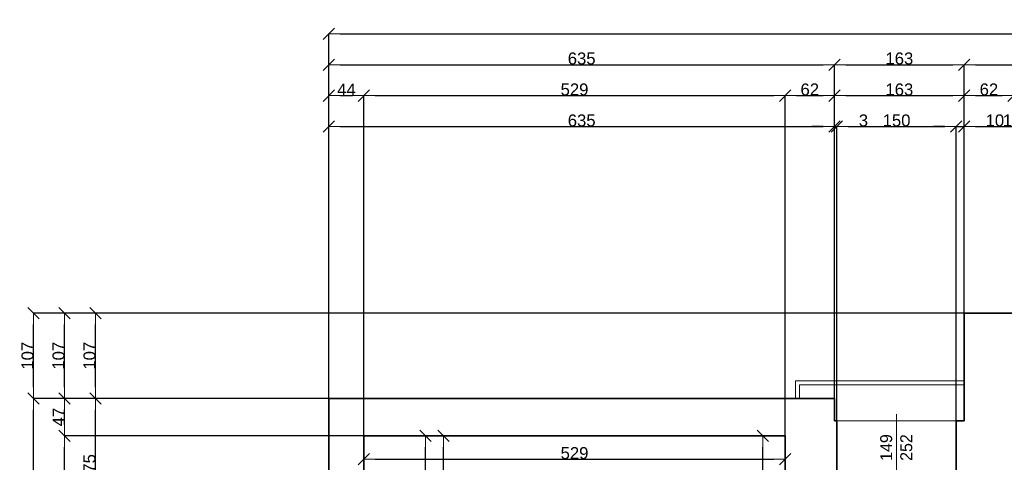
# Model space of a CAD drawing. Header units: metres. Extents: x 7506757 to 756746378, y 5735207 to 582114514.
# Tile 236 of 256: x 7678791 to 7691158, y 5905113 to 5910670. Entities that reach past the tile are written whole.
import ezdxf

# ---------------------------------------------------------------- set-up
doc = ezdxf.new("R2010")
doc.units = ezdxf.units.M
doc.header["$MEASUREMENT"] = 0
doc.header["$PDMODE"] = 2
doc.layers.get('0').update_dxf_attribs({"color": 250, "linetype": 'CONTINUOUS', "lineweight": 100, "plot": 0})
doc.layers.get('Defpoints').update_dxf_attribs({"linetype": 'CONTINUOUS'})
for name, color, linetype, lineweight in [('ELEKTRYKA141', 7, 'CONTINUOUS', 0), ('M_OCIANA6', 5, 'CONTINUOUS', 35), ('M_OPISY141', 7, 'CONTINUOUS', 0), ('opis1', 7, 'CONTINUOUS', 13)]:
    doc.layers.add(name, color=color, linetype=linetype, lineweight=lineweight)
doc.layers.add('PWYMIAR', color=7, linetype='CONTINUOUS')
doc.styles.add('GENERATED_STYLE_1', font='arial.ttf')
doc.styles.add('GENERATED_STYLE_2', font='txt')
doc.dimstyles.new('GENERATED_STYLE__1', dxfattribs={"dimtxt": 150, "dimasz": 142.5, "dimexe": 0.18, "dimexo": 0, "dimgap": 0.09, "dimtad": 1, "dimdec": 0, "dimlfac": 0.1, "dimzin": 0, "dimdsep": 46, "dimtxsty": 'GENERATED_STYLE_1', "dimblk": 'ARROWHEAD_6', "dimblk1": 'ARROWHEAD_6', "dimblk2": 'ARROWHEAD_6', "dimcen": 0.09, "dimclrd": 251, "dimclre": 251, "dimclrt": 7, "dimazin": 0, "dimtfac": 1, "dimtdec": 4, "dimtmove": 0, "dimatfit": 3, "dimfxl": 0, "dimtolj": 1, "dimtzin": 0, "dimarcsym": 0})
doc.dimstyles.new('GENERATED_STYLE__2', dxfattribs={"dimtxt": 150, "dimasz": 142.5, "dimexe": 0.18, "dimexo": 0, "dimgap": 0.09, "dimtad": 1, "dimtih": 1, "dimtoh": 1, "dimdec": 0, "dimlfac": 0.1, "dimzin": 0, "dimdsep": 46, "dimtxsty": 'GENERATED_STYLE_1', "dimblk": 'ARROWHEAD_6', "dimblk1": 'ARROWHEAD_6', "dimblk2": 'ARROWHEAD_6', "dimcen": 0.09, "dimclrd": 251, "dimclre": 251, "dimclrt": 7, "dimazin": 0, "dimtfac": 1, "dimtdec": 4, "dimtmove": 0, "dimatfit": 3, "dimfxl": 0, "dimtolj": 1, "dimtzin": 0, "dimarcsym": 0})
doc.dimstyles.new('GENERATED_STYLE__3', dxfattribs={"dimtxt": 150, "dimasz": 142.5, "dimexe": 0.18, "dimexo": 0, "dimgap": 0.09, "dimtad": 1, "dimdec": 0, "dimlfac": 0.1, "dimzin": 0, "dimdsep": 46, "dimtxsty": 'GENERATED_STYLE_1', "dimblk": 'ARROWHEAD_6', "dimblk1": 'ARROWHEAD_6', "dimblk2": 'ARROWHEAD_6', "dimcen": 0.09, "dimclrd": 251, "dimclre": 251, "dimclrt": 7, "dimazin": 0, "dimtfac": 1, "dimtdec": 4, "dimtmove": 2, "dimatfit": 3, "dimfxl": 0, "dimtolj": 1, "dimtzin": 0, "dimarcsym": 0})

# ---------------------------------------------------------------- blocks, each defined once
blk = doc.blocks.new('ARROWHEAD_6')
at = {"color": 0, "linetype": 'Continuous', "lineweight": 0}
for p, q in [((0, 0), (-1, 0)), ((-0.5, -0.5), (0.5, 0.5))]:
    blk.add_line(p, q, dxfattribs=at)
blk = doc.blocks.new('*D6461')
at = {"layer": 'Defpoints', "color": 0, "linetype": 'Continuous', "transparency": 16777216}
for p in [(7683115, 5905446), (7683887, 5905446), (7683115, 5904216)]:
    blk.add_point(p, dxfattribs=at)
at = {"layer": 'PWYMIAR', "color": 251, "linetype": 'Continuous', "lineweight": -2, "transparency": 16777216}
for p, q in [((7683115, 5905446), (7683887, 5905446)), ((7683887, 5904358), (7683887, 5905303)), ((7683115, 5904216), (7683887, 5904216))]:
    blk.add_line(p, q, dxfattribs=at)
at = {"layer": 'PWYMIAR', "color": 251, "linetype": 'Continuous', "lineweight": -2, "transparency": 16777216, "xscale": 142.5, "yscale": 142.5, "zscale": 142.5}
for p, rotation in [((7683887, 5905446), 90), ((7683887, 5904216), 270)]:
    blk.add_blockref('ARROWHEAD_6', p, dxfattribs=dict(at, rotation=rotation))
at = {"layer": 'PWYMIAR', "color": 7, "linetype": 'Continuous', "lineweight": 13, "transparency": 16777216, "insert": (7683810, 5904831), "char_height": 150, "attachment_point": 5, "rotation": 90, "style": 'GENERATED_STYLE_1'}
blk.add_mtext('\\A1;123', dxfattribs=at)
blk = doc.blocks.new('*D6475')
at = {"layer": 'Defpoints', "color": 0, "linetype": 'Continuous', "transparency": 16777216}
for p in [(7683115, 5905446), (7684115, 5905446), (7683115, 5902336)]:
    blk.add_point(p, dxfattribs=at)
at = {"layer": 'PWYMIAR', "color": 251, "linetype": 'Continuous', "lineweight": -2, "transparency": 16777216}
for p, q in [((7683115, 5905446), (7684115, 5905446)), ((7684115, 5902478), (7684115, 5905303)), ((7683115, 5902336), (7684115, 5902336))]:
    blk.add_line(p, q, dxfattribs=at)
at = {"layer": 'PWYMIAR', "color": 251, "linetype": 'Continuous', "lineweight": -2, "transparency": 16777216, "xscale": 142.5, "yscale": 142.5, "zscale": 142.5}
for p, rotation in [((7684115, 5905446), 90), ((7684115, 5902336), 270)]:
    blk.add_blockref('ARROWHEAD_6', p, dxfattribs=dict(at, rotation=rotation))
at = {"layer": 'PWYMIAR', "color": 7, "linetype": 'Continuous', "lineweight": 13, "transparency": 16777216, "insert": (7684039, 5903891), "char_height": 150, "attachment_point": 5, "rotation": 90, "style": 'GENERATED_STYLE_1'}
blk.add_mtext('\\A1;311', dxfattribs=at)
blk = doc.blocks.new('*D6495')
at = {"layer": 'Defpoints', "color": 0, "linetype": 'Continuous', "transparency": 16777216}
for p in [(7688127, 5905446), (7688405, 5905446), (7688405, 5902336)]:
    blk.add_point(p, dxfattribs=at)
at = {"layer": 'PWYMIAR', "color": 251, "linetype": 'Continuous', "lineweight": -2, "transparency": 16777216}
for p, q in [((7688405, 5905446), (7688127, 5905446)), ((7688127, 5902478), (7688127, 5905303)), ((7688405, 5902336), (7688127, 5902336))]:
    blk.add_line(p, q, dxfattribs=at)
at = {"layer": 'PWYMIAR', "color": 251, "linetype": 'Continuous', "lineweight": -2, "transparency": 16777216, "xscale": 142.5, "yscale": 142.5, "zscale": 142.5}
for p, rotation in [((7688127, 5905446), 90), ((7688127, 5902336), 270)]:
    blk.add_blockref('ARROWHEAD_6', p, dxfattribs=dict(at, rotation=rotation))
at = {"layer": 'PWYMIAR', "color": 7, "linetype": 'Continuous', "lineweight": 13, "transparency": 16777216, "insert": (7688051, 5903891), "char_height": 150, "attachment_point": 5, "rotation": 90, "style": 'GENERATED_STYLE_1'}
blk.add_mtext('\\A1;311', dxfattribs=at)
blk = doc.blocks.new('*D6513')
at = {"layer": 'Defpoints', "color": 0, "linetype": 'Continuous', "transparency": 16777216}
for p in [(7683115, 5905446), (7688405, 5905446), (7688405, 5905152)]:
    blk.add_point(p, dxfattribs=at)
at = {"layer": 'PWYMIAR', "color": 251, "linetype": 'Continuous', "lineweight": -2, "transparency": 16777216}
for p, q in [((7683115, 5905446), (7683115, 5905151)), ((7688405, 5905446), (7688405, 5905151)), ((7683257, 5905152), (7688262, 5905152))]:
    blk.add_line(p, q, dxfattribs=at)
at = {"layer": 'PWYMIAR', "color": 251, "linetype": 'Continuous', "lineweight": -2, "transparency": 16777216, "xscale": 142.5, "yscale": 142.5, "zscale": 142.5, "rotation": 180}
blk.add_blockref('ARROWHEAD_6', (7683115, 5905152), dxfattribs=at)
at = {"layer": 'PWYMIAR', "color": 251, "linetype": 'Continuous', "lineweight": -2, "transparency": 16777216, "xscale": 142.5, "yscale": 142.5, "zscale": 142.5}
blk.add_blockref('ARROWHEAD_6', (7688405, 5905152), dxfattribs=at)
at = {"layer": 'PWYMIAR', "color": 7, "linetype": 'Continuous', "lineweight": 13, "transparency": 16777216, "insert": (7685760, 5905228), "char_height": 150, "attachment_point": 5, "style": 'GENERATED_STYLE_1'}
blk.add_mtext('\\A1;529', dxfattribs=at)
blk = doc.blocks.new('*D6761')
at = {"layer": 'Defpoints', "color": 0, "linetype": 'Continuous', "transparency": 16777216}
for p in [(7689025, 5909327), (7682675, 5905916), (7689025, 5905916)]:
    blk.add_point(p, dxfattribs=at)
at = {"layer": 'PWYMIAR', "color": 251, "linetype": 'Continuous', "lineweight": -2, "transparency": 16777216}
for p, q in [((7682675, 5905916), (7682675, 5909327)), ((7682817, 5909327), (7688882, 5909327)), ((7689025, 5905916), (7689025, 5909327))]:
    blk.add_line(p, q, dxfattribs=at)
at = {"layer": 'PWYMIAR', "color": 251, "linetype": 'Continuous', "lineweight": -2, "transparency": 16777216, "xscale": 142.5, "yscale": 142.5, "zscale": 142.5, "rotation": 180}
blk.add_blockref('ARROWHEAD_6', (7682675, 5909327), dxfattribs=at)
at = {"layer": 'PWYMIAR', "color": 251, "linetype": 'Continuous', "lineweight": -2, "transparency": 16777216, "xscale": 142.5, "yscale": 142.5, "zscale": 142.5}
blk.add_blockref('ARROWHEAD_6', (7689025, 5909327), dxfattribs=at)
at = {"layer": 'PWYMIAR', "color": 7, "linetype": 'Continuous', "lineweight": 13, "transparency": 16777216, "insert": (7685850, 5909404), "char_height": 150, "attachment_point": 5, "style": 'GENERATED_STYLE_1'}
blk.add_mtext('\\A1;635', dxfattribs=at)
blk = doc.blocks.new('*D6762')
at = {"layer": 'Defpoints', "color": 0, "linetype": 'Continuous', "transparency": 16777216}
for p in [(7689055, 5909327), (7689025, 5905916), (7689055, 5905636)]:
    blk.add_point(p, dxfattribs=at)
at = {"layer": 'PWYMIAR', "color": 251, "linetype": 'Continuous', "lineweight": -2, "transparency": 16777216}
for p, q in [((7688882, 5909327), (7688740, 5909327)), ((7689025, 5905916), (7689025, 5909327)), ((7689025, 5909327), (7689055, 5909327)), ((7689055, 5905636), (7689055, 5909327)), ((7689197, 5909327), (7689438, 5909327))]:
    blk.add_line(p, q, dxfattribs=at)
at = {"layer": 'PWYMIAR', "color": 251, "linetype": 'Continuous', "lineweight": -2, "transparency": 16777216, "xscale": 142.5, "yscale": 142.5, "zscale": 142.5}
blk.add_blockref('ARROWHEAD_6', (7689025, 5909327), dxfattribs=at)
at = {"layer": 'PWYMIAR', "color": 251, "linetype": 'Continuous', "lineweight": -2, "transparency": 16777216, "xscale": 142.5, "yscale": 142.5, "zscale": 142.5, "rotation": 180}
blk.add_blockref('ARROWHEAD_6', (7689055, 5909327), dxfattribs=at)
at = {"layer": 'PWYMIAR', "color": 7, "linetype": 'Continuous', "lineweight": 13, "transparency": 16777216, "insert": (7689389, 5909404), "char_height": 150, "attachment_point": 5, "style": 'GENERATED_STYLE_1'}
blk.add_mtext('\\A1;3', dxfattribs=at)
blk = doc.blocks.new('*D6763')
at = {"layer": 'Defpoints', "color": 0, "linetype": 'Continuous', "transparency": 16777216}
for p in [(7690555, 5909327), (7689055, 5905636), (7690555, 5905636)]:
    blk.add_point(p, dxfattribs=at)
at = {"layer": 'PWYMIAR', "color": 251, "linetype": 'Continuous', "lineweight": -2, "transparency": 16777216}
for p, q in [((7689055, 5905636), (7689055, 5909327)), ((7689197, 5909327), (7690412, 5909327)), ((7690555, 5905636), (7690555, 5909327))]:
    blk.add_line(p, q, dxfattribs=at)
at = {"layer": 'PWYMIAR', "color": 251, "linetype": 'Continuous', "lineweight": -2, "transparency": 16777216, "xscale": 142.5, "yscale": 142.5, "zscale": 142.5, "rotation": 180}
blk.add_blockref('ARROWHEAD_6', (7689055, 5909327), dxfattribs=at)
at = {"layer": 'PWYMIAR', "color": 251, "linetype": 'Continuous', "lineweight": -2, "transparency": 16777216, "xscale": 142.5, "yscale": 142.5, "zscale": 142.5}
blk.add_blockref('ARROWHEAD_6', (7690555, 5909327), dxfattribs=at)
at = {"layer": 'PWYMIAR', "color": 7, "linetype": 'Continuous', "lineweight": 13, "transparency": 16777216, "insert": (7689805, 5909404), "char_height": 150, "attachment_point": 5, "style": 'GENERATED_STYLE_1'}
blk.add_mtext('\\A1;150', dxfattribs=at)
blk = doc.blocks.new('*D6764')
at = {"layer": 'Defpoints', "color": 0, "linetype": 'Continuous', "transparency": 16777216}
for p in [(7690655, 5909327), (7690655, 5906986), (7690555, 5905636)]:
    blk.add_point(p, dxfattribs=at)
at = {"layer": 'PWYMIAR', "color": 251, "linetype": 'Continuous', "lineweight": -2, "transparency": 16777216}
for p, q in [((7690412, 5909327), (7690270, 5909327)), ((7690555, 5905636), (7690555, 5909327)), ((7690555, 5909327), (7690655, 5909327)), ((7690655, 5906986), (7690655, 5909327)), ((7690797, 5909327), (7691140, 5909327))]:
    blk.add_line(p, q, dxfattribs=at)
at = {"layer": 'PWYMIAR', "color": 251, "linetype": 'Continuous', "lineweight": -2, "transparency": 16777216, "xscale": 142.5, "yscale": 142.5, "zscale": 142.5}
blk.add_blockref('ARROWHEAD_6', (7690555, 5909327), dxfattribs=at)
at = {"layer": 'PWYMIAR', "color": 251, "linetype": 'Continuous', "lineweight": -2, "transparency": 16777216, "xscale": 142.5, "yscale": 142.5, "zscale": 142.5, "rotation": 180}
blk.add_blockref('ARROWHEAD_6', (7690655, 5909327), dxfattribs=at)
at = {"layer": 'PWYMIAR', "color": 7, "linetype": 'Continuous', "lineweight": 13, "transparency": 16777216, "insert": (7691040, 5909404), "char_height": 150, "attachment_point": 5, "style": 'GENERATED_STYLE_1'}
blk.add_mtext('\\A1;10', dxfattribs=at)
blk = doc.blocks.new('*D6765')
at = {"layer": 'Defpoints', "color": 0, "linetype": 'Continuous', "transparency": 16777216}
for p in [(7691975, 5909327), (7690655, 5906986), (7691975, 5906986)]:
    blk.add_point(p, dxfattribs=at)
at = {"layer": 'PWYMIAR', "color": 251, "linetype": 'Continuous', "lineweight": -2, "transparency": 16777216}
for p, q in [((7690655, 5906986), (7690655, 5909327)), ((7690797, 5909327), (7691832, 5909327)), ((7691975, 5906986), (7691975, 5909327))]:
    blk.add_line(p, q, dxfattribs=at)
at = {"layer": 'PWYMIAR', "color": 251, "linetype": 'Continuous', "lineweight": -2, "transparency": 16777216, "xscale": 142.5, "yscale": 142.5, "zscale": 142.5, "rotation": 180}
blk.add_blockref('ARROWHEAD_6', (7690655, 5909327), dxfattribs=at)
at = {"layer": 'PWYMIAR', "color": 251, "linetype": 'Continuous', "lineweight": -2, "transparency": 16777216, "xscale": 142.5, "yscale": 142.5, "zscale": 142.5}
blk.add_blockref('ARROWHEAD_6', (7691975, 5909327), dxfattribs=at)
at = {"layer": 'PWYMIAR', "color": 7, "linetype": 'Continuous', "lineweight": 13, "transparency": 16777216, "insert": (7691315, 5909404), "char_height": 150, "attachment_point": 5, "style": 'GENERATED_STYLE_1'}
blk.add_mtext('\\A1;132', dxfattribs=at)
blk = doc.blocks.new('*D6780')
at = {"layer": 'Defpoints', "color": 0, "linetype": 'Continuous', "transparency": 16777216}
for p in [(7683115, 5909716), (7682675, 5905916), (7683115, 5905446)]:
    blk.add_point(p, dxfattribs=at)
at = {"layer": 'PWYMIAR', "color": 251, "linetype": 'Continuous', "lineweight": -2, "transparency": 16777216}
for p, q in [((7682675, 5905916), (7682675, 5909716)), ((7682817, 5909716), (7682972, 5909716)), ((7683115, 5905446), (7683115, 5909716))]:
    blk.add_line(p, q, dxfattribs=at)
at = {"layer": 'PWYMIAR', "color": 251, "linetype": 'Continuous', "lineweight": -2, "transparency": 16777216, "xscale": 142.5, "yscale": 142.5, "zscale": 142.5, "rotation": 180}
blk.add_blockref('ARROWHEAD_6', (7682675, 5909716), dxfattribs=at)
at = {"layer": 'PWYMIAR', "color": 251, "linetype": 'Continuous', "lineweight": -2, "transparency": 16777216, "xscale": 142.5, "yscale": 142.5, "zscale": 142.5}
blk.add_blockref('ARROWHEAD_6', (7683115, 5909716), dxfattribs=at)
at = {"layer": 'PWYMIAR', "color": 7, "linetype": 'Continuous', "lineweight": 13, "transparency": 16777216, "insert": (7682895, 5909791), "char_height": 150, "attachment_point": 5, "style": 'GENERATED_STYLE_1'}
blk.add_mtext('\\A1;44', dxfattribs=at)
blk = doc.blocks.new('*D6781')
at = {"layer": 'Defpoints', "color": 0, "linetype": 'Continuous', "transparency": 16777216}
for p in [(7688405, 5909716), (7683115, 5905446), (7688405, 5905446)]:
    blk.add_point(p, dxfattribs=at)
at = {"layer": 'PWYMIAR', "color": 251, "linetype": 'Continuous', "lineweight": -2, "transparency": 16777216}
for p, q in [((7683115, 5905446), (7683115, 5909716)), ((7683257, 5909716), (7688262, 5909716)), ((7688405, 5905446), (7688405, 5909716))]:
    blk.add_line(p, q, dxfattribs=at)
at = {"layer": 'PWYMIAR', "color": 251, "linetype": 'Continuous', "lineweight": -2, "transparency": 16777216, "xscale": 142.5, "yscale": 142.5, "zscale": 142.5, "rotation": 180}
blk.add_blockref('ARROWHEAD_6', (7683115, 5909716), dxfattribs=at)
at = {"layer": 'PWYMIAR', "color": 251, "linetype": 'Continuous', "lineweight": -2, "transparency": 16777216, "xscale": 142.5, "yscale": 142.5, "zscale": 142.5}
blk.add_blockref('ARROWHEAD_6', (7688405, 5909716), dxfattribs=at)
at = {"layer": 'PWYMIAR', "color": 7, "linetype": 'Continuous', "lineweight": 13, "transparency": 16777216, "insert": (7685760, 5909793), "char_height": 150, "attachment_point": 5, "style": 'GENERATED_STYLE_1'}
blk.add_mtext('\\A1;529', dxfattribs=at)
blk = doc.blocks.new('*D6782')
at = {"layer": 'Defpoints', "color": 0, "linetype": 'Continuous', "transparency": 16777216}
for p in [(7689025, 5909716), (7689025, 5905916), (7688405, 5905446)]:
    blk.add_point(p, dxfattribs=at)
at = {"layer": 'PWYMIAR', "color": 251, "linetype": 'Continuous', "lineweight": -2, "transparency": 16777216}
for p, q in [((7688405, 5905446), (7688405, 5909716)), ((7688547, 5909716), (7688882, 5909716)), ((7689025, 5905916), (7689025, 5909716))]:
    blk.add_line(p, q, dxfattribs=at)
at = {"layer": 'PWYMIAR', "color": 251, "linetype": 'Continuous', "lineweight": -2, "transparency": 16777216, "xscale": 142.5, "yscale": 142.5, "zscale": 142.5, "rotation": 180}
blk.add_blockref('ARROWHEAD_6', (7688405, 5909716), dxfattribs=at)
at = {"layer": 'PWYMIAR', "color": 251, "linetype": 'Continuous', "lineweight": -2, "transparency": 16777216, "xscale": 142.5, "yscale": 142.5, "zscale": 142.5}
blk.add_blockref('ARROWHEAD_6', (7689025, 5909716), dxfattribs=at)
at = {"layer": 'PWYMIAR', "color": 7, "linetype": 'Continuous', "lineweight": 13, "transparency": 16777216, "insert": (7688715, 5909793), "char_height": 150, "attachment_point": 5, "style": 'GENERATED_STYLE_1'}
blk.add_mtext('\\A1;62', dxfattribs=at)
blk = doc.blocks.new('*D6783')
at = {"layer": 'Defpoints', "color": 0, "linetype": 'Continuous', "transparency": 16777216}
for p in [(7690655, 5909716), (7689025, 5905916), (7690655, 5905636)]:
    blk.add_point(p, dxfattribs=at)
at = {"layer": 'PWYMIAR', "color": 251, "linetype": 'Continuous', "lineweight": -2, "transparency": 16777216}
for p, q in [((7689025, 5905916), (7689025, 5909716)), ((7689167, 5909716), (7690512, 5909716)), ((7690655, 5905636), (7690655, 5909716))]:
    blk.add_line(p, q, dxfattribs=at)
at = {"layer": 'PWYMIAR', "color": 251, "linetype": 'Continuous', "lineweight": -2, "transparency": 16777216, "xscale": 142.5, "yscale": 142.5, "zscale": 142.5, "rotation": 180}
blk.add_blockref('ARROWHEAD_6', (7689025, 5909716), dxfattribs=at)
at = {"layer": 'PWYMIAR', "color": 251, "linetype": 'Continuous', "lineweight": -2, "transparency": 16777216, "xscale": 142.5, "yscale": 142.5, "zscale": 142.5}
blk.add_blockref('ARROWHEAD_6', (7690655, 5909716), dxfattribs=at)
at = {"layer": 'PWYMIAR', "color": 7, "linetype": 'Continuous', "lineweight": 13, "transparency": 16777216, "insert": (7689840, 5909793), "char_height": 150, "attachment_point": 5, "style": 'GENERATED_STYLE_1'}
blk.add_mtext('\\A1;163', dxfattribs=at)
blk = doc.blocks.new('*D6784')
at = {"layer": 'Defpoints', "color": 0, "linetype": 'Continuous', "transparency": 16777216}
for p in [(7691275, 5909716), (7691275, 5906496), (7690655, 5905636)]:
    blk.add_point(p, dxfattribs=at)
at = {"layer": 'PWYMIAR', "color": 251, "linetype": 'Continuous', "lineweight": -2, "transparency": 16777216}
for p, q in [((7690655, 5905636), (7690655, 5909716)), ((7690797, 5909716), (7691132, 5909716)), ((7691275, 5906496), (7691275, 5909716))]:
    blk.add_line(p, q, dxfattribs=at)
at = {"layer": 'PWYMIAR', "color": 251, "linetype": 'Continuous', "lineweight": -2, "transparency": 16777216, "xscale": 142.5, "yscale": 142.5, "zscale": 142.5, "rotation": 180}
blk.add_blockref('ARROWHEAD_6', (7690655, 5909716), dxfattribs=at)
at = {"layer": 'PWYMIAR', "color": 251, "linetype": 'Continuous', "lineweight": -2, "transparency": 16777216, "xscale": 142.5, "yscale": 142.5, "zscale": 142.5}
blk.add_blockref('ARROWHEAD_6', (7691275, 5909716), dxfattribs=at)
at = {"layer": 'PWYMIAR', "color": 7, "linetype": 'Continuous', "lineweight": 13, "transparency": 16777216, "insert": (7690965, 5909793), "char_height": 150, "attachment_point": 5, "style": 'GENERATED_STYLE_1'}
blk.add_mtext('\\A1;62', dxfattribs=at)
blk = doc.blocks.new('*D6795')
at = {"layer": 'Defpoints', "color": 0, "linetype": 'Continuous', "transparency": 16777216}
for p in [(7689025, 5910105), (7682675, 5905916), (7689025, 5905916)]:
    blk.add_point(p, dxfattribs=at)
at = {"layer": 'PWYMIAR', "color": 251, "linetype": 'Continuous', "lineweight": -2, "transparency": 16777216}
for p, q in [((7682675, 5905916), (7682675, 5910105)), ((7682817, 5910105), (7688882, 5910105)), ((7689025, 5905916), (7689025, 5910105))]:
    blk.add_line(p, q, dxfattribs=at)
at = {"layer": 'PWYMIAR', "color": 251, "linetype": 'Continuous', "lineweight": -2, "transparency": 16777216, "xscale": 142.5, "yscale": 142.5, "zscale": 142.5, "rotation": 180}
blk.add_blockref('ARROWHEAD_6', (7682675, 5910105), dxfattribs=at)
at = {"layer": 'PWYMIAR', "color": 251, "linetype": 'Continuous', "lineweight": -2, "transparency": 16777216, "xscale": 142.5, "yscale": 142.5, "zscale": 142.5}
blk.add_blockref('ARROWHEAD_6', (7689025, 5910105), dxfattribs=at)
at = {"layer": 'PWYMIAR', "color": 7, "linetype": 'Continuous', "lineweight": 13, "transparency": 16777216, "insert": (7685850, 5910182), "char_height": 150, "attachment_point": 5, "style": 'GENERATED_STYLE_1'}
blk.add_mtext('\\A1;635', dxfattribs=at)
blk = doc.blocks.new('*D6796')
at = {"layer": 'Defpoints', "color": 0, "linetype": 'Continuous', "transparency": 16777216}
for p in [(7690655, 5910105), (7690655, 5906986), (7689025, 5905916)]:
    blk.add_point(p, dxfattribs=at)
at = {"layer": 'PWYMIAR', "color": 251, "linetype": 'Continuous', "lineweight": -2, "transparency": 16777216}
for p, q in [((7689025, 5905916), (7689025, 5910105)), ((7689167, 5910105), (7690512, 5910105)), ((7690655, 5906986), (7690655, 5910105))]:
    blk.add_line(p, q, dxfattribs=at)
at = {"layer": 'PWYMIAR', "color": 251, "linetype": 'Continuous', "lineweight": -2, "transparency": 16777216, "xscale": 142.5, "yscale": 142.5, "zscale": 142.5, "rotation": 180}
blk.add_blockref('ARROWHEAD_6', (7689025, 5910105), dxfattribs=at)
at = {"layer": 'PWYMIAR', "color": 251, "linetype": 'Continuous', "lineweight": -2, "transparency": 16777216, "xscale": 142.5, "yscale": 142.5, "zscale": 142.5}
blk.add_blockref('ARROWHEAD_6', (7690655, 5910105), dxfattribs=at)
at = {"layer": 'PWYMIAR', "color": 7, "linetype": 'Continuous', "lineweight": 13, "transparency": 16777216, "insert": (7689840, 5910182), "char_height": 150, "attachment_point": 5, "style": 'GENERATED_STYLE_1'}
blk.add_mtext('\\A1;163', dxfattribs=at)
blk = doc.blocks.new('*D6797')
at = {"layer": 'Defpoints', "color": 0, "linetype": 'Continuous', "transparency": 16777216}
for p in [(7706335, 5910105), (7690655, 5906986), (7706335, 5906986)]:
    blk.add_point(p, dxfattribs=at)
at = {"layer": 'PWYMIAR', "color": 251, "linetype": 'Continuous', "lineweight": -2, "transparency": 16777216}
for p, q in [((7690655, 5906986), (7690655, 5910105)), ((7690797, 5910105), (7706192, 5910105)), ((7706335, 5906986), (7706335, 5910105))]:
    blk.add_line(p, q, dxfattribs=at)
at = {"layer": 'PWYMIAR', "color": 251, "linetype": 'Continuous', "lineweight": -2, "transparency": 16777216, "xscale": 142.5, "yscale": 142.5, "zscale": 142.5, "rotation": 180}
blk.add_blockref('ARROWHEAD_6', (7690655, 5910105), dxfattribs=at)
at = {"layer": 'PWYMIAR', "color": 251, "linetype": 'Continuous', "lineweight": -2, "transparency": 16777216, "xscale": 142.5, "yscale": 142.5, "zscale": 142.5}
blk.add_blockref('ARROWHEAD_6', (7706335, 5910105), dxfattribs=at)
at = {"layer": 'PWYMIAR', "color": 7, "linetype": 'Continuous', "lineweight": 13, "transparency": 16777216, "insert": (7698495, 5910182), "char_height": 150, "attachment_point": 5, "style": 'GENERATED_STYLE_1'}
blk.add_mtext('\\A1;1568', dxfattribs=at)
blk = doc.blocks.new('*D6800')
at = {"layer": 'Defpoints', "color": 0, "linetype": 'Continuous', "transparency": 16777216}
for p in [(7714335, 5910494), (7682675, 5905916), (7714335, 5905916)]:
    blk.add_point(p, dxfattribs=at)
at = {"layer": 'PWYMIAR', "color": 251, "linetype": 'Continuous', "lineweight": -2, "transparency": 16777216}
for p, q in [((7682675, 5905916), (7682675, 5910495)), ((7682817, 5910494), (7714192, 5910494)), ((7714335, 5905916), (7714335, 5910495))]:
    blk.add_line(p, q, dxfattribs=at)
at = {"layer": 'PWYMIAR', "color": 251, "linetype": 'Continuous', "lineweight": -2, "transparency": 16777216, "xscale": 142.5, "yscale": 142.5, "zscale": 142.5, "rotation": 180}
blk.add_blockref('ARROWHEAD_6', (7682675, 5910494), dxfattribs=at)
at = {"layer": 'PWYMIAR', "color": 251, "linetype": 'Continuous', "lineweight": -2, "transparency": 16777216, "xscale": 142.5, "yscale": 142.5, "zscale": 142.5}
blk.add_blockref('ARROWHEAD_6', (7714335, 5910494), dxfattribs=at)
at = {"layer": 'PWYMIAR', "color": 7, "linetype": 'Continuous', "lineweight": 13, "transparency": 16777216, "insert": (7698505, 5910571), "char_height": 150, "attachment_point": 5, "style": 'GENERATED_STYLE_1'}
blk.add_mtext('\\A1;3166', dxfattribs=at)
blk = doc.blocks.new('*D6811')
at = {"layer": 'Defpoints', "color": 0, "linetype": 'Continuous', "transparency": 16777216}
for p in [(7679745, 5905916), (7682675, 5905916), (7682675, 5904166)]:
    blk.add_point(p, dxfattribs=at)
at = {"layer": 'PWYMIAR', "color": 251, "linetype": 'Continuous', "lineweight": -2, "transparency": 16777216}
for p, q in [((7682675, 5905916), (7679745, 5905916)), ((7679745, 5904308), (7679745, 5905773)), ((7682675, 5904166), (7679745, 5904166))]:
    blk.add_line(p, q, dxfattribs=at)
at = {"layer": 'PWYMIAR', "color": 251, "linetype": 'Continuous', "lineweight": -2, "transparency": 16777216, "xscale": 142.5, "yscale": 142.5, "zscale": 142.5}
for p, rotation in [((7679745, 5905916), 90), ((7679745, 5904166), 270)]:
    blk.add_blockref('ARROWHEAD_6', p, dxfattribs=dict(at, rotation=rotation))
at = {"layer": 'PWYMIAR', "color": 7, "linetype": 'Continuous', "lineweight": 13, "transparency": 16777216, "insert": (7679668, 5905041), "char_height": 150, "attachment_point": 5, "rotation": 90, "style": 'GENERATED_STYLE_1'}
blk.add_mtext('\\A1;175', dxfattribs=at)
blk = doc.blocks.new('*D6812')
at = {"layer": 'Defpoints', "color": 0, "linetype": 'Continuous', "transparency": 16777216}
for p in [(7679745, 5906986), (7690655, 5906986), (7682675, 5905916)]:
    blk.add_point(p, dxfattribs=at)
at = {"layer": 'PWYMIAR', "color": 251, "linetype": 'Continuous', "lineweight": -2, "transparency": 16777216}
for p, q in [((7690655, 5906986), (7679745, 5906986)), ((7679745, 5906058), (7679745, 5906843)), ((7682675, 5905916), (7679745, 5905916))]:
    blk.add_line(p, q, dxfattribs=at)
at = {"layer": 'PWYMIAR', "color": 251, "linetype": 'Continuous', "lineweight": -2, "transparency": 16777216, "xscale": 142.5, "yscale": 142.5, "zscale": 142.5}
for p, rotation in [((7679745, 5906986), 90), ((7679745, 5905916), 270)]:
    blk.add_blockref('ARROWHEAD_6', p, dxfattribs=dict(at, rotation=rotation))
at = {"layer": 'PWYMIAR', "color": 7, "linetype": 'Continuous', "lineweight": 13, "transparency": 16777216, "insert": (7679668, 5906451), "char_height": 150, "attachment_point": 5, "rotation": 90, "style": 'GENERATED_STYLE_1'}
blk.add_mtext('\\A1;107', dxfattribs=at)
blk = doc.blocks.new('*D6822')
at = {"layer": 'Defpoints', "color": 0, "linetype": 'Continuous', "transparency": 16777216}
for p in [(7679356, 5905446), (7683115, 5905446), (7683115, 5902336)]:
    blk.add_point(p, dxfattribs=at)
at = {"layer": 'PWYMIAR', "color": 251, "linetype": 'Continuous', "lineweight": -2, "transparency": 16777216}
for p, q in [((7683115, 5905446), (7679355, 5905446)), ((7679356, 5902478), (7679356, 5905303)), ((7683115, 5902336), (7679355, 5902336))]:
    blk.add_line(p, q, dxfattribs=at)
at = {"layer": 'PWYMIAR', "color": 251, "linetype": 'Continuous', "lineweight": -2, "transparency": 16777216, "xscale": 142.5, "yscale": 142.5, "zscale": 142.5}
for p, rotation in [((7679356, 5905446), 90), ((7679356, 5902336), 270)]:
    blk.add_blockref('ARROWHEAD_6', p, dxfattribs=dict(at, rotation=rotation))
at = {"layer": 'PWYMIAR', "color": 7, "linetype": 'Continuous', "lineweight": 13, "transparency": 16777216, "insert": (7679279, 5903891), "char_height": 150, "attachment_point": 5, "rotation": 90, "style": 'GENERATED_STYLE_1'}
blk.add_mtext('\\A1;311', dxfattribs=at)
blk = doc.blocks.new('*D6823')
at = {"layer": 'Defpoints', "color": 0, "linetype": 'Continuous', "transparency": 16777216}
for p in [(7679356, 5905916), (7682675, 5905916), (7683115, 5905446)]:
    blk.add_point(p, dxfattribs=at)
at = {"layer": 'PWYMIAR', "color": 251, "linetype": 'Continuous', "lineweight": -2, "transparency": 16777216}
for p, q in [((7682675, 5905916), (7679355, 5905916)), ((7679356, 5905588), (7679356, 5905773)), ((7683115, 5905446), (7679355, 5905446))]:
    blk.add_line(p, q, dxfattribs=at)
at = {"layer": 'PWYMIAR', "color": 251, "linetype": 'Continuous', "lineweight": -2, "transparency": 16777216, "xscale": 142.5, "yscale": 142.5, "zscale": 142.5}
for p, rotation in [((7679356, 5905916), 90), ((7679356, 5905446), 270)]:
    blk.add_blockref('ARROWHEAD_6', p, dxfattribs=dict(at, rotation=rotation))
at = {"layer": 'PWYMIAR', "color": 7, "linetype": 'Continuous', "lineweight": 13, "transparency": 16777216, "insert": (7679281, 5905681), "char_height": 150, "attachment_point": 5, "rotation": 90, "style": 'GENERATED_STYLE_1'}
blk.add_mtext('\\A1;47', dxfattribs=at)
blk = doc.blocks.new('*D6824')
at = {"layer": 'Defpoints', "color": 0, "linetype": 'Continuous', "transparency": 16777216}
for p in [(7679356, 5906986), (7690655, 5906986), (7682675, 5905916)]:
    blk.add_point(p, dxfattribs=at)
at = {"layer": 'PWYMIAR', "color": 251, "linetype": 'Continuous', "lineweight": -2, "transparency": 16777216}
for p, q in [((7690655, 5906986), (7679355, 5906986)), ((7679356, 5906058), (7679356, 5906843)), ((7682675, 5905916), (7679355, 5905916))]:
    blk.add_line(p, q, dxfattribs=at)
at = {"layer": 'PWYMIAR', "color": 251, "linetype": 'Continuous', "lineweight": -2, "transparency": 16777216, "xscale": 142.5, "yscale": 142.5, "zscale": 142.5}
for p, rotation in [((7679356, 5906986), 90), ((7679356, 5905916), 270)]:
    blk.add_blockref('ARROWHEAD_6', p, dxfattribs=dict(at, rotation=rotation))
at = {"layer": 'PWYMIAR', "color": 7, "linetype": 'Continuous', "lineweight": 13, "transparency": 16777216, "insert": (7679279, 5906451), "char_height": 150, "attachment_point": 5, "rotation": 90, "style": 'GENERATED_STYLE_1'}
blk.add_mtext('\\A1;107', dxfattribs=at)
blk = doc.blocks.new('*D6825')
at = {"layer": 'Defpoints', "color": 0, "linetype": 'Continuous', "transparency": 16777216}
for p in [(7678966, 5905916), (7682675, 5905916), (7682675, 5888616)]:
    blk.add_point(p, dxfattribs=at)
at = {"layer": 'PWYMIAR', "color": 251, "linetype": 'Continuous', "lineweight": -2, "transparency": 16777216}
for p, q in [((7682675, 5905916), (7678966, 5905916)), ((7678966, 5888758), (7678966, 5905773)), ((7682675, 5888616), (7678966, 5888616))]:
    blk.add_line(p, q, dxfattribs=at)
at = {"layer": 'PWYMIAR', "color": 251, "linetype": 'Continuous', "lineweight": -2, "transparency": 16777216, "xscale": 142.5, "yscale": 142.5, "zscale": 142.5}
for p, rotation in [((7678966, 5905916), 90), ((7678966, 5888616), 270)]:
    blk.add_blockref('ARROWHEAD_6', p, dxfattribs=dict(at, rotation=rotation))
at = {"layer": 'PWYMIAR', "color": 7, "linetype": 'Continuous', "lineweight": 13, "transparency": 16777216, "insert": (7678890, 5897266), "char_height": 150, "attachment_point": 5, "rotation": 90, "style": 'GENERATED_STYLE_1'}
blk.add_mtext('\\A1;1730', dxfattribs=at)
blk = doc.blocks.new('*D6826')
at = {"layer": 'Defpoints', "color": 0, "linetype": 'Continuous', "transparency": 16777216}
for p in [(7678966, 5906986), (7690655, 5906986), (7682675, 5905916)]:
    blk.add_point(p, dxfattribs=at)
at = {"layer": 'PWYMIAR', "color": 251, "linetype": 'Continuous', "lineweight": -2, "transparency": 16777216}
for p, q in [((7690655, 5906986), (7678966, 5906986)), ((7678966, 5906058), (7678966, 5906843)), ((7682675, 5905916), (7678966, 5905916))]:
    blk.add_line(p, q, dxfattribs=at)
at = {"layer": 'PWYMIAR', "color": 251, "linetype": 'Continuous', "lineweight": -2, "transparency": 16777216, "xscale": 142.5, "yscale": 142.5, "zscale": 142.5}
for p, rotation in [((7678966, 5906986), 90), ((7678966, 5905916), 270)]:
    blk.add_blockref('ARROWHEAD_6', p, dxfattribs=dict(at, rotation=rotation))
at = {"layer": 'PWYMIAR', "color": 7, "linetype": 'Continuous', "lineweight": 13, "transparency": 16777216, "insert": (7678890, 5906451), "char_height": 150, "attachment_point": 5, "rotation": 90, "style": 'GENERATED_STYLE_1'}
blk.add_mtext('\\A1;107', dxfattribs=at)

msp = doc.modelspace()

# ---------------------------------------------------------------- linework, layer by layer
at = {"layer": 'ELEKTRYKA141', "linetype": 'Continuous'}
for p, q in [((7688534.6, 5906135.6), (7690654.6, 5906135.6)), ((7688534.6, 5905915.6), (7688534.6, 5906135.6)), ((7688584.6, 5906085.6), (7690654.6, 5906085.6)), ((7688584.6, 5905915.6), (7688584.6, 5906085.6)), ((7689054.6, 5905635.6), (7690554.6, 5905635.6))]:
    msp.add_line(p, q, dxfattribs=at)
at = {"layer": 'M_OCIANA6', "linetype": 'Continuous'}
for p, q in [((7690654.6, 5905635.6), (7690654.6, 5906985.6)), ((7690654.6, 5906985.6), (7691974.6, 5906985.6)), ((7682674.6, 5905915.6), (7689024.6, 5905915.6)), ((7682674.6, 5904165.6), (7682674.6, 5905915.6)), ((7689024.6, 5905915.6), (7689024.6, 5905635.6)), ((7689024.6, 5905635.6), (7689054.6, 5905635.6)), ((7689054.6, 5905015.6), (7689054.6, 5905635.6)), ((7690554.6, 5905015.6), (7690554.6, 5905635.6)), ((7690554.6, 5905635.6), (7690654.6, 5905635.6)), ((7683114.6, 5905445.6), (7688404.6, 5905445.6)), ((7683114.6, 5904215.6), (7683114.6, 5905445.6)), ((7688404.6, 5902335.6), (7688404.6, 5905445.6))]:
    msp.add_line(p, q, dxfattribs=at)
at = {"layer": 'M_OPISY141', "linetype": 'Continuous'}
msp.add_line((7689804.6, 5905715.3), (7689804.6, 5904777.3), dxfattribs=at)

# ---------------------------------------------------------------- texts
at = {"layer": 'opis1', "linetype": 'Continuous', "insert": (7689599.6, 5905131.1), "char_height": 150, "width": 563.056, "attachment_point": 1, "rotation": 90, "line_spacing_factor": 1.007581, "style": 'GENERATED_STYLE_2'}
msp.add_mtext('{149\\P252}', dxfattribs=at)

# ---------------------------------------------------------------- dimensions: what is measured, and where the dimension line sits
at = {"layer": 'PWYMIAR', "color": 251, "linetype": 'Continuous', "lineweight": 13}
for base, p1, p2, picture, middle in [((7714334.6, 5910494.5), (7682674.6, 5905915.6), (7714334.6, 5905915.6), '*D6800', (7698504.6, 5910571.2)), ((7689024.6, 5910105.3), (7682674.6, 5905915.6), (7689024.6, 5905915.6), '*D6795', (7685849.6, 5910182)), ((7690654.6, 5910105.3), (7689024.6, 5905915.6), (7690654.6, 5906985.6), '*D6796', (7689839.6, 5910182)), ((7706334.6, 5910105.3), (7690654.6, 5906985.6), (7706334.6, 5906985.6), '*D6797', (7698494.6, 5910182)), ((7683114.6, 5909716.2), (7682674.6, 5905915.6), (7683114.6, 5905445.6), '*D6780', (7682894.6, 5909791.2)), ((7688404.6, 5909716.2), (7683114.6, 5905445.6), (7688404.6, 5905445.6), '*D6781', (7685759.6, 5909792.8)), ((7689024.6, 5909716.2), (7688404.6, 5905445.6), (7689024.6, 5905915.6), '*D6782', (7688714.6, 5909792.8)), ((7690654.6, 5909716.2), (7689024.6, 5905915.6), (7690654.6, 5905635.6), '*D6783', (7689839.6, 5909792.9)), ((7691274.6, 5909716.2), (7690654.6, 5905635.6), (7691274.6, 5906495.6), '*D6784', (7690964.6, 5909792.8)), ((7689024.6, 5909327), (7682674.6, 5905915.6), (7689024.6, 5905915.6), '*D6761', (7685849.6, 5909403.7)), ((7689054.6, 5909327), (7689024.6, 5905915.6), (7689054.6, 5905635.6), '*D6762', (7689388.8, 5909403.7)), ((7690554.6, 5909327), (7689054.6, 5905635.6), (7690554.6, 5905635.6), '*D6763', (7689804.6, 5909403.7)), ((7690654.6, 5909327), (7690554.6, 5905635.6), (7690654.6, 5906985.6), '*D6764', (7691039.8, 5909403.7)), ((7691974.6, 5909327), (7690654.6, 5906985.6), (7691974.6, 5906985.6), '*D6765', (7691314.6, 5909403.7)), ((7688404.6, 5905151.6), (7683114.6, 5905445.6), (7688404.6, 5905445.6), '*D6513', (7685759.6, 5905228.3))]:
    dim = msp.add_linear_dim(base=base, p1=p1, p2=p2, dimstyle='GENERATED_STYLE__2', dxfattribs=at)
    dim.commit()
    dim.dimension.update_dxf_attribs({"geometry": picture, "text_midpoint": middle})
for base, p1, p2, dimstyle, picture, middle in [((7678966.5, 5906985.6), (7682674.6, 5905915.6), (7690654.6, 5906985.6), 'GENERATED_STYLE__1', '*D6826', (7678889.8, 5906450.6)), ((7679355.7, 5906985.6), (7682674.6, 5905915.6), (7690654.6, 5906985.6), 'GENERATED_STYLE__1', '*D6824', (7679279, 5906450.6)), ((7679744.8, 5906985.6), (7682674.6, 5905915.6), (7690654.6, 5906985.6), 'GENERATED_STYLE__1', '*D6812', (7679668.1, 5906450.6)), ((7678966.5, 5905915.6), (7682674.6, 5888615.6), (7682674.6, 5905915.6), 'GENERATED_STYLE__1', '*D6825', (7678889.8, 5897265.6)), ((7679355.7, 5905915.6), (7683114.6, 5905445.6), (7682674.6, 5905915.6), 'GENERATED_STYLE__1', '*D6823', (7679280.6, 5905680.6)), ((7679744.8, 5905915.6), (7682674.6, 5904165.6), (7682674.6, 5905915.6), 'GENERATED_STYLE__1', '*D6811', (7679668.1, 5905040.6)), ((7679355.7, 5905445.6), (7683114.6, 5902335.6), (7683114.6, 5905445.6), 'GENERATED_STYLE__1', '*D6822', (7679278.9, 5903890.6)), ((7683886.9, 5905445.6), (7683114.6, 5904215.6), (7683114.6, 5905445.6), 'GENERATED_STYLE__3', '*D6461', (7683810.1, 5904830.6)), ((7684115.2, 5905445.6), (7683114.6, 5902335.6), (7683114.6, 5905445.6), 'GENERATED_STYLE__1', '*D6475', (7684038.5, 5903890.6)), ((7688127.3, 5905445.6), (7688404.6, 5902335.6), (7688404.6, 5905445.6), 'GENERATED_STYLE__1', '*D6495', (7688050.6, 5903890.6))]:
    dim = msp.add_linear_dim(base=base, p1=p1, p2=p2, angle=90, dimstyle=dimstyle, dxfattribs=at)
    dim.commit()
    dim.dimension.update_dxf_attribs({"geometry": picture, "text_midpoint": middle})

doc.saveas('drawing.dxf')
